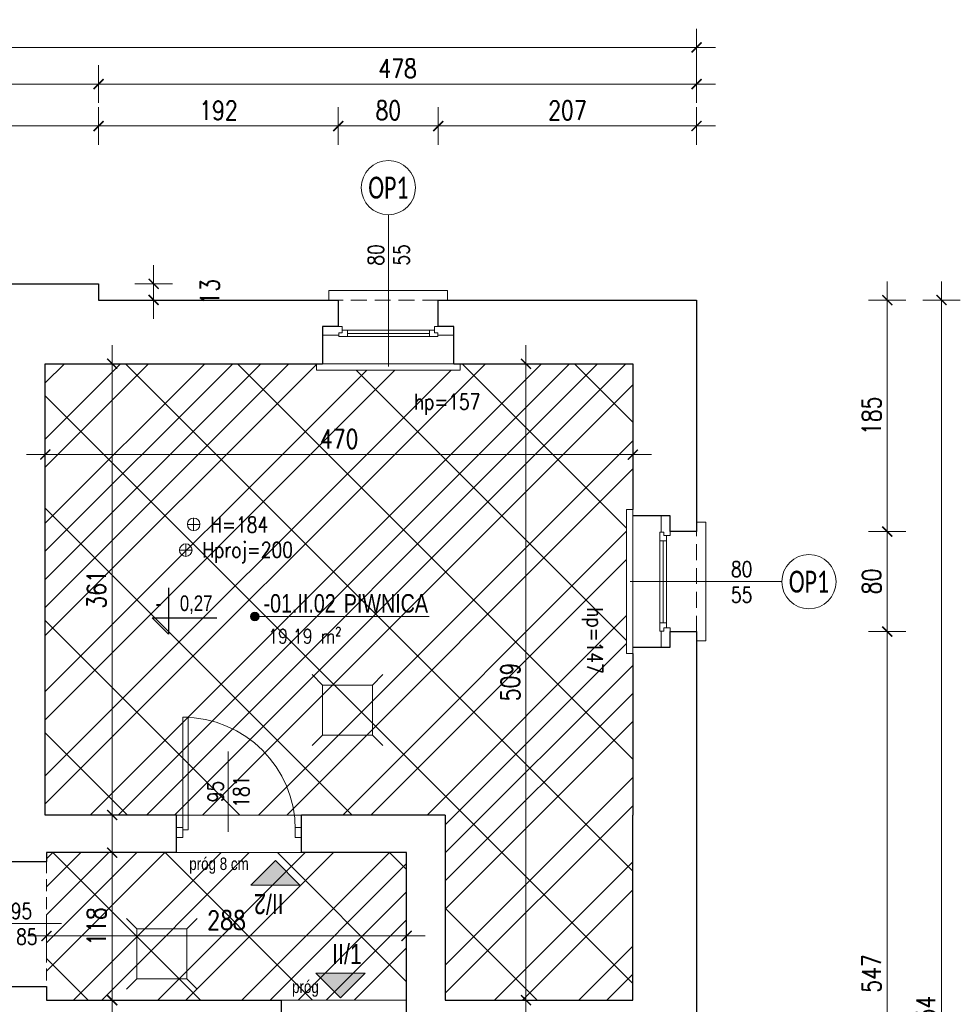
# Model space of a CAD drawing. Header units: millimetres. Extents: x 284606 to 569416, y -192995 to -95103.
# Tile 131 of 178: x 298949 to 299701, y -101621 to -100833. Entities that reach past the tile are written whole.
import ezdxf
from ezdxf.enums import TextEntityAlignment as Align

# ---------------------------------------------------------------- set-up
doc = ezdxf.new("R2010")
doc.units = ezdxf.units.MM
doc.linetypes.add('HIDDEN', pattern=[9.525, 6.35, -3.175])
doc.layers.get('0').update_dxf_attribs({"lineweight": 0})
for name, color, linetype, lineweight in [('!STR_Konstrukcja 0.20', 200, 'Continuous', 20), ('!STR_Konstrukcja 0.30', 64, 'Continuous', 30), ('!STR_Ocieplenie 0.05', 1, 'Continuous', 5), ('!STR_Opisy 0.09', 8, 'Continuous', 9), ('!STR_Przerywana 0.09', 8, 'HIDDEN', 9), ('!STR_Stolarka drzwiowa', 30, 'Continuous', 15), ('!STR_Stolarka okienna', 72, 'Continuous', 15), ('!STR_Wymiarowanie', 254, 'Continuous', 9), ('EKO Opisy 0.09', 8, 'Continuous', 9)]:
    doc.layers.add(name, color=color, linetype=linetype, lineweight=lineweight)
doc.layers.add('!STR_Obrysy pomieszczeń', color=215, linetype='Continuous', lineweight=9, plot=False)
doc.layers.add('AB1 - OPISY', color=7, linetype='Continuous')
doc.styles.add('1_50', font='txt', dxfattribs={"width": 0.8})
doc.styles.add('AB_Arial', font='NirmalaS.ttf')
doc.styles.add('EKO 1-10', font='romans.shx', dxfattribs={"width": 0.8, "height": 15})
doc.styles.add('EKO 1-5', font='romans.shx', dxfattribs={"width": 0.8, "height": 10})
doc.styles.add('EKO CM 1-50', font='calibri.ttf', dxfattribs={"width": 0.8, "height": 12.5})
doc.dimstyles.new('EKO wymiar 1-10', dxfattribs={"dimtxt": 15, "dimasz": 8, "dimexe": 15, "dimexo": 15, "dimgap": 5, "dimtad": 1, "dimdec": 0, "dimtxsty": 'EKO 1-10', "dimblk": 'ARCHTICK', "dimcen": 10, "dimdle": 15, "dimclrd": 256, "dimclre": 256, "dimclrt": 256, "dimazin": 2, "dimtfac": 1, "dimtdec": 0, "dimtmove": 2, "dimatfit": 3, "dimldrblk": 'ARCHTICK', "dimfxl": 15, "dimfxlon": 1, "dimlwd": -1, "dimlwe": -1, "dimarcsym": 0})

# ---------------------------------------------------------------- blocks, each defined once
blk = doc.blocks.new('*U117')
at = {"layer": '!STR_Opisy 0.09', "linetype": 'Continuous'}
blk.add_line((0, -153.49), (0, -32.16), dxfattribs=at)
at = {"layer": '!STR_Opisy 0.09', "linetype": 'Continuous', "style": 'EKO 1-5', "width": 0.8}
blk.add_attdef('HP=', (-20.48, 2.26), '', height=12.5, rotation=180, dxfattribs=at)
at = {"layer": '!STR_Opisy 0.09', "ltscale": 0.7, "style": 'EKO 1-5', "width": 0.8}
blk.add_attdef('WYS', text='', height=12.5, rotation=270, dxfattribs=at).set_placement((-10.53, -121.38), align=Align.MIDDLE_CENTER)
at = {"layer": '!STR_Opisy 0.09', "linetype": 'Continuous', "style": 'EKO 1-5', "width": 0.8}
blk.add_attdef('SZER', text='', height=12.5, rotation=270, dxfattribs=at).set_placement((0, -121.38), align=Align.BOTTOM_CENTER)
blk = doc.blocks.new('*U120')
at = {"layer": '!STR_Opisy 0.09', "linetype": 'Continuous'}
blk.add_line((0, 32.11), (0, -89.22), dxfattribs=at)
at = {"layer": '!STR_Opisy 0.09', "linetype": 'Continuous', "style": 'EKO 1-5', "width": 0.8}
blk.add_attdef('SZER', text='', height=12.5, rotation=270, dxfattribs=at).set_placement((0, 0), align=Align.BOTTOM_CENTER)
at = {"layer": '!STR_Opisy 0.09', "ltscale": 0.7, "style": 'EKO 1-5', "width": 0.8}
blk.add_attdef('WYS', text='', height=12.5, rotation=270, dxfattribs=at).set_placement((-10.53, 0), align=Align.MIDDLE_CENTER)
at = {"layer": '!STR_Opisy 0.09', "linetype": 'Continuous', "style": 'EKO 1-5', "width": 0.8}
blk.add_attdef('HP=', (50.53, -134.58), '', height=12.5, rotation=180, dxfattribs=at)
blk = doc.blocks.new('NR MIESZ')
h = blk.add_hatch(color=256)
h.dxf.hatch_style = 1
h.paths.add_polyline_path([(-24.54, -24.54), (0, 0), (24.54, -24.54)])
blk.add_lwpolyline([(-24.54, -24.54), (0, 0), (24.54, -24.54), (-24.54, -24.54)])
at = {"ltscale": 1.5, "style": 'AB_Arial', "width": 0.8}
for p in [(-33.22, -50.58), (-33.22, -83)]:
    blk.add_attdef('NR_POM.', p, '', height=20, rotation=0, dxfattribs=at)
blk = doc.blocks.new('_ArchTick')
at = {"color": 0, "linetype": 'ByBlock', "const_width": 0.15}
blk.add_lwpolyline([(-0.5, -0.5), (0.5, 0.5)], dxfattribs=at)
blk = doc.blocks.new('*D765')
at = {"layer": '!STR_Wymiarowanie', "ltscale": 1.5, "transparency": 16777216}
for p, q in [((298969.23, -101166.02), (298969.23, -101196.02)), ((299439.23, -101166.02), (299439.23, -101196.02)), ((298954.23, -101181.02), (299454.23, -101181.02))]:
    blk.add_line(p, q, dxfattribs=at)
at = {"layer": 'Defpoints', "color": 0, "ltscale": 1.5, "transparency": 16777216}
for p in [(298969.23, -101108.36), (299439.23, -101108.36), (299439.23, -101181.02)]:
    blk.add_point(p, dxfattribs=at)
at = {"layer": '!STR_Wymiarowanie', "ltscale": 1.5, "transparency": 16777216, "xscale": 8, "yscale": 8, "zscale": 8, "rotation": 180}
blk.add_blockref('_ArchTick', (298969.23, -101181.02), dxfattribs=at)
at = {"layer": '!STR_Wymiarowanie', "ltscale": 1.5, "transparency": 16777216, "xscale": 8, "yscale": 8, "zscale": 8}
blk.add_blockref('_ArchTick', (299439.23, -101181.02), dxfattribs=at)
at = {"layer": '!STR_Wymiarowanie', "ltscale": 1.5, "transparency": 16777216, "insert": (299204.23, -101168.52), "char_height": 15, "attachment_point": 5, "style": 'EKO 1-10'}
blk.add_mtext('470', dxfattribs=at)
blk = doc.blocks.new('*D766')
at = {"layer": '!STR_Wymiarowanie', "ltscale": 1.5, "transparency": 16777216}
for p, q in [((299353.71, -101632.36), (299353.71, -101093.36)), ((299368.71, -101108.36), (299338.71, -101108.36)), ((299368.71, -101617.36), (299338.71, -101617.36))]:
    blk.add_line(p, q, dxfattribs=at)
at = {"layer": 'Defpoints', "color": 0, "ltscale": 1.5, "transparency": 16777216}
for p in [(299353.71, -101108.36), (299439.14, -101108.36), (299439.14, -101617.36)]:
    blk.add_point(p, dxfattribs=at)
at = {"layer": '!STR_Wymiarowanie', "ltscale": 1.5, "transparency": 16777216, "xscale": 8, "yscale": 8, "zscale": 8}
for p, rotation in [((299353.71, -101108.36), 90), ((299353.71, -101617.36), 270)]:
    blk.add_blockref('_ArchTick', p, dxfattribs=dict(at, rotation=rotation))
at = {"layer": '!STR_Wymiarowanie', "ltscale": 1.5, "transparency": 16777216, "insert": (299341.21, -101362.86), "char_height": 15, "attachment_point": 5, "rotation": 90, "style": 'EKO 1-10'}
blk.add_mtext('509', dxfattribs=at)
blk = doc.blocks.new('*D767')
at = {"layer": '!STR_Wymiarowanie', "ltscale": 1.5, "transparency": 16777216}
for p, q in [((299022.72, -101484.36), (299022.72, -101093.36)), ((299007.72, -101108.36), (299037.72, -101108.36)), ((299007.72, -101469.36), (299037.72, -101469.36))]:
    blk.add_line(p, q, dxfattribs=at)
at = {"layer": 'Defpoints', "color": 0, "ltscale": 1.5, "transparency": 16777216}
for p in [(298969.23, -101108.36), (299022.72, -101108.36), (298969.23, -101469.36)]:
    blk.add_point(p, dxfattribs=at)
at = {"layer": '!STR_Wymiarowanie', "ltscale": 1.5, "transparency": 16777216, "xscale": 8, "yscale": 8, "zscale": 8}
for p, rotation in [((299022.72, -101108.36), 90), ((299022.72, -101469.36), 270)]:
    blk.add_blockref('_ArchTick', p, dxfattribs=dict(at, rotation=rotation))
at = {"layer": '!STR_Wymiarowanie', "ltscale": 1.5, "transparency": 16777216, "insert": (299010.22, -101288.86), "char_height": 15, "attachment_point": 5, "rotation": 90, "style": 'EKO 1-10'}
blk.add_mtext('361', dxfattribs=at)
blk = doc.blocks.new('*D768')
at = {"layer": '!STR_Wymiarowanie', "ltscale": 1.5, "transparency": 16777216}
for p, q in [((299022.72, -101484.36), (299022.72, -101632.36)), ((299007.72, -101499.36), (299037.72, -101499.36)), ((299007.72, -101617.36), (299037.72, -101617.36))]:
    blk.add_line(p, q, dxfattribs=at)
at = {"layer": 'Defpoints', "color": 0, "ltscale": 1.5, "transparency": 16777216}
for p in [(298970.23, -101499.36), (298970.23, -101617.36), (299022.72, -101617.36)]:
    blk.add_point(p, dxfattribs=at)
at = {"layer": '!STR_Wymiarowanie', "ltscale": 1.5, "transparency": 16777216, "xscale": 8, "yscale": 8, "zscale": 8}
for p, rotation in [((299022.72, -101499.36), 90), ((299022.72, -101617.36), 270)]:
    blk.add_blockref('_ArchTick', p, dxfattribs=dict(at, rotation=rotation))
at = {"layer": '!STR_Wymiarowanie', "ltscale": 1.5, "transparency": 16777216, "insert": (299010.22, -101558.36), "char_height": 15, "attachment_point": 5, "rotation": 90, "style": 'EKO 1-10'}
blk.add_mtext('118', dxfattribs=at)
blk = doc.blocks.new('*D770')
at = {"layer": '!STR_Wymiarowanie', "ltscale": 1.5, "transparency": 16777216}
for p, q in [((298970.23, -101580.98), (298970.23, -101550.98)), ((299258.23, -101580.98), (299258.23, -101550.98)), ((298955.23, -101565.98), (299273.23, -101565.98))]:
    blk.add_line(p, q, dxfattribs=at)
at = {"layer": 'Defpoints', "color": 0, "ltscale": 1.5, "transparency": 16777216}
for p in [(299258.23, -101565.98), (298970.23, -101617.36), (299258.23, -101617.36)]:
    blk.add_point(p, dxfattribs=at)
at = {"layer": '!STR_Wymiarowanie', "ltscale": 1.5, "transparency": 16777216, "xscale": 8, "yscale": 8, "zscale": 8, "rotation": 180}
blk.add_blockref('_ArchTick', (298970.23, -101565.98), dxfattribs=at)
at = {"layer": '!STR_Wymiarowanie', "ltscale": 1.5, "transparency": 16777216, "xscale": 8, "yscale": 8, "zscale": 8}
blk.add_blockref('_ArchTick', (299258.23, -101565.98), dxfattribs=at)
at = {"layer": '!STR_Wymiarowanie', "ltscale": 1.5, "transparency": 16777216, "insert": (299114.23, -101553.48), "char_height": 15, "attachment_point": 5, "style": 'EKO 1-10'}
blk.add_mtext('288', dxfattribs=at)
blk = doc.blocks.new('*U225')
at = {"layer": '!STR_Konstrukcja 0.20', "linetype": 'Continuous', "lineweight": 15}
for points in [[(8.12, 50.87), (0.62, 50.87), (0.62, 58.37), (95.62, 58.37), (95.62, 50.87), (88.12, 50.87)], [(-4.38, -0.13), (-9.38, -0.13), (-9.38, -5.13), (105.62, -5.13), (105.62, -0.13), (100.62, -0.13)]]:
    blk.add_lwpolyline(points, dxfattribs=at)
at = {"layer": '!STR_Konstrukcja 0.30', "ltscale": 2}
for points in [[(-4.38, -0.13), (-4.38, 29.68), (8.12, 29.68), (8.12, 50.87)], [(88.12, 50.87), (88.12, 29.68), (100.62, 29.68), (100.62, -0.13)]]:
    blk.add_lwpolyline(points, dxfattribs=at)
at = {"layer": '!STR_Przerywana 0.09', "ltscale": 2}
for points in [[(8.12, 50.87), (88.12, 50.87)], [(-4.38, -0.13), (100.62, -0.13)]]:
    blk.add_lwpolyline(points, dxfattribs=at)
at = {"layer": '!STR_Stolarka okienna', "ltscale": 0.3}
for points in [[(-4.38, 22.64), (-4.38, 29.68), (11.02, 29.68), (11.02, 24.55), (8.52, 24.55), (8.52, 22.64), (-4.38, 22.64)], [(87.55, 21.56), (87.55, 24.55), (85.05, 24.55), (85.05, 26.7), (11.02, 26.7), (11.02, 24.55), (8.52, 24.55), (8.52, 21.56), (87.55, 21.56)], [(15.12, 26.7), (15.12, 21.56)], [(80.62, 24.13), (15.12, 24.13)], [(80.62, 21.56), (80.62, 26.7)], [(100.62, 22.64), (100.62, 29.68), (85.05, 29.68), (85.05, 24.55), (87.55, 24.55), (87.55, 22.64), (100.62, 22.64)]]:
    blk.add_lwpolyline(points, dxfattribs=at)
blk = doc.blocks.new('wysokosc2')
at = {"ltscale": 2}
for points in [[(-5.06, 0.04), (5.03, 0.04)], [(0, 5.1), (0, -5.1)]]:
    blk.add_lwpolyline(points, dxfattribs=at)
blk.add_circle((0, 0), 5.03, dxfattribs=at)
at = {"ltscale": 2, "style": 'EKO 1-5', "width": 0.8}
blk.add_attdef('WYS', (13.29, -6.01), '', height=12.5, dxfattribs=at)
blk = doc.blocks.new('*U571')
at = {"layer": '!STR_Opisy 0.09', "linetype": 'Continuous'}
blk.add_line((36.29, 62.6), (36.29, -1.63), dxfattribs=at)
at = {"layer": '!STR_Stolarka drzwiowa'}
for points in [[(0, 0), (0, 90), (4.38, 90), (4.38, 0)], [(-5, -6.2), (0, -6.2), (0, 1.8), (-5, 1.8)], [(90, -6.2), (95, -6.2), (95, 1.8), (90, 1.8)]]:
    blk.add_lwpolyline(points, close=True, dxfattribs=at)
blk.add_arc((0, 0), 90, 0, 90, dxfattribs=at)
at = {"layer": '!STR_Opisy 0.09', "linetype": 'Continuous', "style": 'EKO 1-10', "width": 0.8}
blk.add_attdef('SZER', text='', height=12.5, rotation=90, dxfattribs=at).set_placement((36.29, 30.49), align=Align.BOTTOM_CENTER)
at = {"layer": '!STR_Opisy 0.09', "ltscale": 0.7, "style": 'EKO 1-10', "width": 0.8}
blk.add_attdef('WYS', text='', height=12.5, rotation=90, dxfattribs=at).set_placement((46.82, 30.49), align=Align.MIDDLE_CENTER)
blk = doc.blocks.new('*D786')
at = {"layer": '!STR_Wymiarowanie', "ltscale": 1.5, "transparency": 16777216}
for p, q in [((299055.87, -101072.36), (299055.87, -101029.36)), ((299040.87, -101044.36), (299070.87, -101044.36)), ((299040.87, -101057.36), (299070.87, -101057.36))]:
    blk.add_line(p, q, dxfattribs=at)
at = {"layer": 'Defpoints', "color": 0, "ltscale": 1.5, "transparency": 16777216}
for p in [(299011.89, -101044.36), (299055.87, -101044.36), (299011.89, -101057.36)]:
    blk.add_point(p, dxfattribs=at)
at = {"layer": '!STR_Wymiarowanie', "ltscale": 1.5, "transparency": 16777216, "xscale": 8, "yscale": 8, "zscale": 8}
for p, rotation in [((299055.87, -101044.36), 90), ((299055.87, -101057.36), 270)]:
    blk.add_blockref('_ArchTick', p, dxfattribs=dict(at, rotation=rotation))
at = {"layer": '!STR_Wymiarowanie', "ltscale": 1.5, "transparency": 16777216, "insert": (299100.87, -101050.86), "char_height": 15, "attachment_point": 5, "rotation": 90, "style": 'EKO 1-10'}
blk.add_mtext('13', dxfattribs=at)
blk = doc.blocks.new('*D796')
at = {"layer": '!STR_Wymiarowanie', "ltscale": 1.5, "transparency": 16777216}
for p, q in [((298568.61, -100933.18), (298568.61, -100903.18)), ((299011.89, -100933.18), (299011.89, -100903.18)), ((298553.61, -100918.18), (299026.89, -100918.18))]:
    blk.add_line(p, q, dxfattribs=at)
at = {"layer": 'Defpoints', "color": 0, "ltscale": 1.5, "transparency": 16777216}
for p in [(299011.89, -100918.18), (298568.61, -101044.36), (299011.89, -101044.36)]:
    blk.add_point(p, dxfattribs=at)
at = {"layer": '!STR_Wymiarowanie', "ltscale": 1.5, "transparency": 16777216, "xscale": 8, "yscale": 8, "zscale": 8, "rotation": 180}
blk.add_blockref('_ArchTick', (298568.61, -100918.18), dxfattribs=at)
at = {"layer": '!STR_Wymiarowanie', "ltscale": 1.5, "transparency": 16777216, "xscale": 8, "yscale": 8, "zscale": 8}
blk.add_blockref('_ArchTick', (299011.89, -100918.18), dxfattribs=at)
at = {"layer": '!STR_Wymiarowanie', "ltscale": 1.5, "transparency": 16777216, "insert": (298790.25, -100905.68), "char_height": 15, "attachment_point": 5, "style": 'EKO 1-10'}
blk.add_mtext('443', dxfattribs=at)
blk = doc.blocks.new('*D797')
at = {"layer": '!STR_Wymiarowanie', "ltscale": 1.5, "transparency": 16777216}
for p, q in [((299011.89, -100933.18), (299011.89, -100903.18)), ((299203.6, -100933.18), (299203.6, -100903.18)), ((298996.89, -100918.18), (299218.6, -100918.18))]:
    blk.add_line(p, q, dxfattribs=at)
at = {"layer": 'Defpoints', "color": 0, "ltscale": 1.5, "transparency": 16777216}
for p in [(299203.6, -100918.18), (299011.89, -101044.36), (299203.6, -101057.36)]:
    blk.add_point(p, dxfattribs=at)
at = {"layer": '!STR_Wymiarowanie', "ltscale": 1.5, "transparency": 16777216, "xscale": 8, "yscale": 8, "zscale": 8, "rotation": 180}
blk.add_blockref('_ArchTick', (299011.89, -100918.18), dxfattribs=at)
at = {"layer": '!STR_Wymiarowanie', "ltscale": 1.5, "transparency": 16777216, "xscale": 8, "yscale": 8, "zscale": 8}
blk.add_blockref('_ArchTick', (299203.6, -100918.18), dxfattribs=at)
at = {"layer": '!STR_Wymiarowanie', "ltscale": 1.5, "transparency": 16777216, "insert": (299107.74, -100905.68), "char_height": 15, "attachment_point": 5, "style": 'EKO 1-10'}
blk.add_mtext('192', dxfattribs=at)
blk = doc.blocks.new('*D798')
at = {"layer": '!STR_Wymiarowanie', "ltscale": 1.5, "transparency": 16777216}
for p, q in [((299203.6, -100933.18), (299203.6, -100903.18)), ((299283.6, -100933.18), (299283.6, -100903.18)), ((299188.6, -100918.18), (299298.6, -100918.18))]:
    blk.add_line(p, q, dxfattribs=at)
at = {"layer": 'Defpoints', "color": 0, "ltscale": 1.5, "transparency": 16777216}
for p in [(299283.6, -100918.18), (299203.6, -101057.36), (299283.6, -101057.41)]:
    blk.add_point(p, dxfattribs=at)
at = {"layer": '!STR_Wymiarowanie', "ltscale": 1.5, "transparency": 16777216, "xscale": 8, "yscale": 8, "zscale": 8, "rotation": 180}
blk.add_blockref('_ArchTick', (299203.6, -100918.18), dxfattribs=at)
at = {"layer": '!STR_Wymiarowanie', "ltscale": 1.5, "transparency": 16777216, "xscale": 8, "yscale": 8, "zscale": 8}
blk.add_blockref('_ArchTick', (299283.6, -100918.18), dxfattribs=at)
at = {"layer": '!STR_Wymiarowanie', "ltscale": 1.5, "transparency": 16777216, "insert": (299243.6, -100905.68), "char_height": 15, "attachment_point": 5, "style": 'EKO 1-10'}
blk.add_mtext('80', dxfattribs=at)
blk = doc.blocks.new('*D799')
at = {"layer": '!STR_Wymiarowanie', "ltscale": 1.5, "transparency": 16777216}
for p, q in [((299283.6, -100933.18), (299283.6, -100903.18)), ((299490.23, -100933.18), (299490.23, -100903.18)), ((299268.6, -100918.18), (299505.23, -100918.18))]:
    blk.add_line(p, q, dxfattribs=at)
at = {"layer": 'Defpoints', "color": 0, "ltscale": 1.5, "transparency": 16777216}
for p in [(299490.23, -100918.18), (299283.6, -101057.41), (299490.23, -101057.44)]:
    blk.add_point(p, dxfattribs=at)
at = {"layer": '!STR_Wymiarowanie', "ltscale": 1.5, "transparency": 16777216, "xscale": 8, "yscale": 8, "zscale": 8, "rotation": 180}
blk.add_blockref('_ArchTick', (299283.6, -100918.18), dxfattribs=at)
at = {"layer": '!STR_Wymiarowanie', "ltscale": 1.5, "transparency": 16777216, "xscale": 8, "yscale": 8, "zscale": 8}
blk.add_blockref('_ArchTick', (299490.23, -100918.18), dxfattribs=at)
at = {"layer": '!STR_Wymiarowanie', "ltscale": 1.5, "transparency": 16777216, "insert": (299386.91, -100905.68), "char_height": 15, "attachment_point": 5, "style": 'EKO 1-10'}
blk.add_mtext('207', dxfattribs=at)
blk = doc.blocks.new('*D800')
at = {"layer": '!STR_Wymiarowanie', "ltscale": 1.5, "transparency": 16777216}
for p, q in [((299011.89, -100899.65), (299011.89, -100869.65)), ((299490.23, -100899.65), (299490.23, -100869.65)), ((299505.23, -100884.65), (298996.89, -100884.65))]:
    blk.add_line(p, q, dxfattribs=at)
at = {"layer": 'Defpoints', "color": 0, "ltscale": 1.5, "transparency": 16777216}
for p in [(299011.89, -100884.65), (299011.89, -101044.36), (299490.23, -101057.44)]:
    blk.add_point(p, dxfattribs=at)
at = {"layer": '!STR_Wymiarowanie', "ltscale": 1.5, "transparency": 16777216, "xscale": 8, "yscale": 8, "zscale": 8, "rotation": 180}
blk.add_blockref('_ArchTick', (299011.89, -100884.65), dxfattribs=at)
at = {"layer": '!STR_Wymiarowanie', "ltscale": 1.5, "transparency": 16777216, "xscale": 8, "yscale": 8, "zscale": 8}
blk.add_blockref('_ArchTick', (299490.23, -100884.65), dxfattribs=at)
at = {"layer": '!STR_Wymiarowanie', "ltscale": 1.5, "transparency": 16777216, "insert": (299251.06, -100872.15), "char_height": 15, "attachment_point": 5, "style": 'EKO 1-10'}
blk.add_mtext('478', dxfattribs=at)
blk = doc.blocks.new('*D801')
at = {"layer": '!STR_Wymiarowanie', "ltscale": 1.5, "transparency": 16777216}
for p, q in [((298097.45, -100899.65), (298097.45, -100869.65)), ((299011.89, -100899.65), (299011.89, -100869.65)), ((299026.89, -100884.65), (298082.45, -100884.65))]:
    blk.add_line(p, q, dxfattribs=at)
at = {"layer": 'Defpoints', "color": 0, "ltscale": 1.5, "transparency": 16777216}
for p in [(298097.45, -100884.65), (298097.45, -101044.36), (299011.89, -101044.36)]:
    blk.add_point(p, dxfattribs=at)
at = {"layer": '!STR_Wymiarowanie', "ltscale": 1.5, "transparency": 16777216, "xscale": 8, "yscale": 8, "zscale": 8, "rotation": 180}
blk.add_blockref('_ArchTick', (298097.45, -100884.65), dxfattribs=at)
at = {"layer": '!STR_Wymiarowanie', "ltscale": 1.5, "transparency": 16777216, "xscale": 8, "yscale": 8, "zscale": 8}
blk.add_blockref('_ArchTick', (299011.89, -100884.65), dxfattribs=at)
at = {"layer": '!STR_Wymiarowanie', "ltscale": 1.5, "transparency": 16777216, "insert": (298554.67, -100872.15), "char_height": 15, "attachment_point": 5, "style": 'EKO 1-10'}
blk.add_mtext('914', dxfattribs=at)
blk = doc.blocks.new('*D802')
at = {"layer": '!STR_Wymiarowanie', "ltscale": 1.5, "transparency": 16777216}
for p, q in [((297572.89, -100870.36), (297572.89, -100840.36)), ((299490.23, -100870.36), (299490.23, -100840.36)), ((299505.23, -100855.36), (297557.89, -100855.36))]:
    blk.add_line(p, q, dxfattribs=at)
at = {"layer": 'Defpoints', "color": 0, "ltscale": 1.5, "transparency": 16777216}
for p in [(297572.89, -100855.36), (299490.23, -101057.44), (297572.89, -101141.36)]:
    blk.add_point(p, dxfattribs=at)
at = {"layer": '!STR_Wymiarowanie', "ltscale": 1.5, "transparency": 16777216, "xscale": 8, "yscale": 8, "zscale": 8, "rotation": 180}
blk.add_blockref('_ArchTick', (297572.89, -100855.36), dxfattribs=at)
at = {"layer": '!STR_Wymiarowanie', "ltscale": 1.5, "transparency": 16777216, "xscale": 8, "yscale": 8, "zscale": 8}
blk.add_blockref('_ArchTick', (299490.23, -100855.36), dxfattribs=at)
at = {"layer": '!STR_Wymiarowanie', "ltscale": 1.5, "transparency": 16777216, "insert": (298531.56, -100842.86), "char_height": 15, "attachment_point": 5, "style": 'EKO 1-10'}
blk.add_mtext('1917', dxfattribs=at)
blk = doc.blocks.new('*D831')
at = {"layer": '!STR_Wymiarowanie', "ltscale": 1.5, "transparency": 16777216}
for p, q in [((299642.74, -101042.44), (299642.74, -101257.55)), ((299627.74, -101057.44), (299657.74, -101057.44)), ((299627.74, -101242.55), (299657.74, -101242.55))]:
    blk.add_line(p, q, dxfattribs=at)
at = {"layer": 'Defpoints', "color": 0, "ltscale": 1.5, "transparency": 16777216}
for p in [(299490.23, -101057.44), (299490.23, -101242.55), (299642.74, -101242.55)]:
    blk.add_point(p, dxfattribs=at)
at = {"layer": '!STR_Wymiarowanie', "ltscale": 1.5, "transparency": 16777216, "xscale": 8, "yscale": 8, "zscale": 8}
for p, rotation in [((299642.74, -101057.44), 90), ((299642.74, -101242.55), 270)]:
    blk.add_blockref('_ArchTick', p, dxfattribs=dict(at, rotation=rotation))
at = {"layer": '!STR_Wymiarowanie', "ltscale": 1.5, "transparency": 16777216, "insert": (299630.24, -101150), "char_height": 15, "attachment_point": 5, "rotation": 90, "style": 'EKO 1-10'}
blk.add_mtext('185', dxfattribs=at)
blk = doc.blocks.new('*D832')
at = {"layer": '!STR_Wymiarowanie', "ltscale": 1.5, "transparency": 16777216}
for p, q in [((299642.74, -101227.55), (299642.74, -101337.55)), ((299627.74, -101242.55), (299657.74, -101242.55)), ((299627.74, -101322.55), (299657.74, -101322.55))]:
    blk.add_line(p, q, dxfattribs=at)
at = {"layer": 'Defpoints', "color": 0, "ltscale": 1.5, "transparency": 16777216}
for p in [(299490.23, -101242.55), (299479.64, -101322.55), (299642.74, -101322.55)]:
    blk.add_point(p, dxfattribs=at)
at = {"layer": '!STR_Wymiarowanie', "ltscale": 1.5, "transparency": 16777216, "xscale": 8, "yscale": 8, "zscale": 8}
for p, rotation in [((299642.74, -101242.55), 90), ((299642.74, -101322.55), 270)]:
    blk.add_blockref('_ArchTick', p, dxfattribs=dict(at, rotation=rotation))
at = {"layer": '!STR_Wymiarowanie', "ltscale": 1.5, "transparency": 16777216, "insert": (299630.24, -101282.55), "char_height": 15, "attachment_point": 5, "rotation": 90, "style": 'EKO 1-10'}
blk.add_mtext('80', dxfattribs=at)
blk = doc.blocks.new('*D833')
at = {"layer": '!STR_Wymiarowanie', "ltscale": 1.5, "transparency": 16777216}
for p, q in [((299642.74, -101307.55), (299642.74, -101884.36)), ((299627.74, -101322.55), (299657.74, -101322.55)), ((299627.74, -101869.36), (299657.74, -101869.36))]:
    blk.add_line(p, q, dxfattribs=at)
at = {"layer": 'Defpoints', "color": 0, "ltscale": 1.5, "transparency": 16777216}
for p in [(299479.64, -101322.55), (299479.64, -101869.36), (299642.74, -101869.36)]:
    blk.add_point(p, dxfattribs=at)
at = {"layer": '!STR_Wymiarowanie', "ltscale": 1.5, "transparency": 16777216, "xscale": 8, "yscale": 8, "zscale": 8}
for p, rotation in [((299642.74, -101322.55), 90), ((299642.74, -101869.36), 270)]:
    blk.add_blockref('_ArchTick', p, dxfattribs=dict(at, rotation=rotation))
at = {"layer": '!STR_Wymiarowanie', "ltscale": 1.5, "transparency": 16777216, "insert": (299630.24, -101595.96), "char_height": 15, "attachment_point": 5, "rotation": 90, "style": 'EKO 1-10'}
blk.add_mtext('547', dxfattribs=at)
blk = doc.blocks.new('*D836')
at = {"layer": '!STR_Wymiarowanie', "ltscale": 1.5, "transparency": 16777216}
for p, q in [((299686.2, -101042.44), (299686.2, -102226.36)), ((299671.2, -101057.44), (299701.2, -101057.44)), ((299671.2, -102211.36), (299701.2, -102211.36))]:
    blk.add_line(p, q, dxfattribs=at)
at = {"layer": 'Defpoints', "color": 0, "ltscale": 1.5, "transparency": 16777216}
for p in [(299490.44, -101057.44), (299490.23, -102211.36), (299686.2, -102211.36)]:
    blk.add_point(p, dxfattribs=at)
at = {"layer": '!STR_Wymiarowanie', "ltscale": 1.5, "transparency": 16777216, "xscale": 8, "yscale": 8, "zscale": 8}
for p, rotation in [((299686.2, -101057.44), 90), ((299686.2, -102211.36), 270)]:
    blk.add_blockref('_ArchTick', p, dxfattribs=dict(at, rotation=rotation))
at = {"layer": '!STR_Wymiarowanie', "ltscale": 1.5, "transparency": 16777216, "insert": (299673.7, -101634.4), "char_height": 15, "attachment_point": 5, "rotation": 90, "style": 'EKO 1-10'}
blk.add_mtext('1154', dxfattribs=at)
blk = doc.blocks.new('rzapia')
at = {"layer": '!STR_Wymiarowanie', "color": 62, "ltscale": 1.5, "true_color": 0xa3d425}
for points in [[(-0.01, 40.12), (-8.29, 48.41)], [(39.99, 40.12), (48.28, 48.41)], [(-0.01, 40.12), (0, 0), (40, 0), (39.99, 40.12), (-0.01, 40.12)], [(0, 0), (-8.29, -8.29)], [(40, 0), (48.29, -8.29)]]:
    blk.add_lwpolyline(points, dxfattribs=at)
blk = doc.blocks.new('*U506')
at = {"ltscale": 0.3}
blk.add_hatch(color=256, dxfattribs=at).paths.add_polyline_path([(-0.91, 50, 1), (6.82, 50, 1)])
at = {"ltscale": 1.5}
blk.add_line((17.59, 50), (154.57, 50), dxfattribs=at)
at = {"ltscale": 0.3}
blk.add_lwpolyline([(17.59, 50), (2.95, 50)], dxfattribs=at)
blk.add_circle((2.95, 50), 3.86, dxfattribs=at)
at = {"ltscale": 1.5, "width": 0.8}
for tag, p, height, style in [('NR_POM.', (10.51, 53.45), 16, 'AB_Arial'), ('NAZWA_POMIESZCZENIA', (66.91, 53.45), 16, 'AB_Arial'), ('POSADZKA', (9.08, 4), 12.5, 'EKO 1-5')]:
    blk.add_attdef(tag, p, '', height=height, rotation=0, dxfattribs=dict(at, style=style))
at = {"ltscale": 1.5, "style": 'EKO 1-5', "width": 0.8}
blk.add_attdef('POWIERZCHNIA', text='', height=12.5, rotation=0, dxfattribs=at).set_placement((78.06, 22.91), align=Align.BOTTOM_RIGHT)
blk = doc.blocks.new('KÓLKO')
at = {"layer": '!STR_Opisy 0.09'}
blk.add_circle((0, -15.51), 15.51, dxfattribs=at)
at = {"layer": '!STR_Opisy 0.09', "style": 'EKO 1-10', "width": 0.8}
blk.add_attdef('NR', text='', height=15, dxfattribs=at).set_placement((0, -15.51), align=Align.MIDDLE_CENTER)

msp = doc.modelspace()

# ---------------------------------------------------------------- hatches: boundary and pattern name
at = {"layer": '!STR_Ocieplenie 0.05', "lineweight": 5, "ltscale": 0.3, "true_color": 0xa3d425}
h = msp.add_hatch(dxfattribs=at)
h.set_pattern_fill('ANSI37', color=62, scale=20)
h.paths.add_polyline_path([(298029.89, -101663.36), (297636.89, -101663.36), (297636.89, -102160.36), (297747.56, -102160.36), (297747.56, -102155.36), (297862.56, -102155.36), (297862.56, -102160.36), (298029.89, -102160.36)])
h.paths.add_polyline_path([(298453.89, -101662.36), (298065.89, -101662.36), (298065.89, -102166.36), (298124.04, -102166.36), (298124.04, -102161.36), (298239.04, -102161.36), (298239.04, -102166.36), (298281.62, -102166.36), (298281.62, -102161.36), (298396.62, -102161.36), (298396.62, -102166.36), (298453.89, -102166.36)])
h.paths.add_polyline_path([(298943.89, -101658.36), (298493.89, -101658.36), (298493.89, -102179.36), (298634.16, -102179.36), (298634.16, -102174.36), (298749.16, -102174.36), (298749.16, -102179.36), (298792.75, -102179.36), (298792.75, -102174.36), (298907.75, -102174.36), (298907.75, -102179.36), (298943.89, -102179.36)])
h.paths.add_polyline_path([(299439.09, -101658.36), (299258.23, -101658.36), (298991.23, -101658.36), (298991.23, -102160.36), (299213.91, -102160.36), (299213.91, -102155.36), (299328.91, -102155.36), (299328.91, -102160.36), (299439.09, -102160.36), (299439.09, -101966.86), (299434.23, -101966.86), (299434.23, -101851.86), (299439.09, -101851.86)])
h.paths.add_polyline_path([(299434.23, -101225.05), (299439.23, -101225.05), (299439.23, -101108.36), (299301.1, -101108.36), (299301.1, -101113.36), (299186.1, -101113.36), (299186.1, -101108.36), (298969.23, -101108.36), (298969.23, -101469.36), (299289.23, -101469.36), (299289.23, -101617.36), (299439.23, -101617.36), (299439.23, -101469.36), (299439.23, -101340.05), (299434.23, -101340.05)])
h.paths.add_polyline_path([(299258.23, -101499.36), (298970.23, -101499.36), (298970.23, -101506.36), (298970.23, -101606.36), (298970.23, -101617.36), (299258.23, -101617.36)], flags=17)
h.paths.add_polyline_path([(298643.89, -101095.36), (298586.11, -101095.36), (298586.11, -101100.36), (298471.11, -101100.36), (298471.11, -101095.36), (298420.11, -101095.36), (298420.11, -101100.36), (298305.11, -101100.36), (298305.11, -101095.36), (298172.89, -101095.36), (298172.89, -101479.36), (298327.89, -101479.36), (298327.89, -101609.36), (298643.89, -101609.36)])
h.paths.add_polyline_path([(298316.89, -101486.36), (298172.89, -101486.36), (298172.89, -101505.36), (298172.89, -101608.04), (298172.89, -101623.36), (298316.89, -101623.36)])
h.paths.add_polyline_path([(298131.89, -101505.36), (298131.89, -101486.36), (298101.89, -101486.36), (298003.89, -101486.36), (297636.89, -101486.36), (297636.89, -101507.79), (297641.89, -101507.79), (297641.89, -101623.36), (298131.89, -101623.36), (298131.89, -101605.36)])
at = {"layer": '!STR_Wymiarowanie', "ltscale": 1.5, "true_color": 0x387fc2}
h = msp.add_hatch(dxfattribs=at)
h.set_pattern_fill('ANSI32', color=145, scale=5)
h.paths.add_polyline_path([(298029.89, -101663.36), (297636.89, -101663.36), (297636.89, -102160.36), (297747.56, -102160.36), (297747.56, -102155.36), (297862.56, -102155.36), (297862.56, -102160.36), (298029.89, -102160.36)])
h.paths.add_polyline_path([(298453.89, -101662.36), (298065.89, -101662.36), (298065.89, -102166.36), (298124.04, -102166.36), (298124.04, -102161.36), (298239.04, -102161.36), (298239.04, -102166.36), (298281.62, -102166.36), (298281.62, -102161.36), (298396.62, -102161.36), (298396.62, -102166.36), (298453.89, -102166.36)])
h.paths.add_polyline_path([(298943.89, -101658.36), (298493.89, -101658.36), (298493.89, -102179.36), (298634.16, -102179.36), (298634.16, -102174.36), (298749.16, -102174.36), (298749.16, -102179.36), (298792.75, -102179.36), (298792.75, -102174.36), (298907.75, -102174.36), (298907.75, -102179.36), (298943.89, -102179.36)])
h.paths.add_polyline_path([(299439.09, -101658.36), (299258.23, -101658.36), (298991.23, -101658.36), (298991.23, -102160.36), (299213.91, -102160.36), (299213.91, -102155.36), (299328.91, -102155.36), (299328.91, -102160.36), (299439.09, -102160.36), (299439.09, -101966.86), (299434.23, -101966.86), (299434.23, -101851.86), (299439.09, -101851.86)])
h.paths.add_polyline_path([(299434.23, -101225.05), (299439.23, -101225.05), (299439.23, -101108.36), (299301.1, -101108.36), (299301.1, -101113.36), (299186.1, -101113.36), (299186.1, -101108.36), (298969.23, -101108.36), (298969.23, -101469.36), (299289.23, -101469.36), (299289.23, -101617.36), (299439.23, -101617.36), (299439.23, -101469.36), (299439.23, -101340.05), (299434.23, -101340.05)])
h.paths.add_polyline_path([(299258.23, -101499.36), (298970.23, -101499.36), (298970.23, -101506.36), (298970.23, -101606.36), (298970.23, -101617.36), (299258.23, -101617.36)], flags=17)
h.paths.add_polyline_path([(298928.23, -101506.36), (298928.23, -101448.36), (298787.23, -101448.36), (298787.23, -101422.86), (298736.9, -101422.86, -1), (298732.56, -101422.86), (298682.23, -101422.86), (298682.23, -101617.36), (298928.23, -101617.36), (298928.23, -101606.36)])
h.paths.add_polyline_path([(298643.89, -101095.36), (298586.11, -101095.36), (298586.11, -101100.36), (298471.11, -101100.36), (298471.11, -101095.36), (298420.11, -101095.36), (298420.11, -101100.36), (298305.11, -101100.36), (298305.11, -101095.36), (298172.89, -101095.36), (298172.89, -101479.36), (298327.89, -101479.36), (298327.89, -101609.36), (298643.89, -101609.36)])
h.paths.add_polyline_path([(298316.89, -101486.36), (298172.89, -101486.36), (298172.89, -101505.36), (298172.89, -101608.04), (298172.89, -101623.36), (298316.89, -101623.36)])
h.paths.add_polyline_path([(298131.89, -101505.36), (298131.89, -101486.36), (298101.89, -101486.36), (298003.89, -101486.36), (297636.89, -101486.36), (297636.89, -101507.79), (297641.89, -101507.79), (297641.89, -101623.36), (298131.89, -101623.36), (298131.89, -101605.36)])
h.paths.add_polyline_path([(298131.89, -101206.36), (297965.45, -101206.36), (297965.45, -101252.19, -0.414214), (297967.62, -101254.36, -0.414214), (297965.45, -101256.52), (297965.45, -101302.36), (297978.89, -101302.36), (297978.89, -101446.36), (298003.89, -101446.36), (298101.89, -101446.36), (298131.89, -101446.36)])

# ---------------------------------------------------------------- linework, layer by layer
at = {"layer": '!STR_Konstrukcja 0.30', "ltscale": 1.5}
for p, q in [((299074.23, -101499.36), (299074.23, -101469.36)), ((299174.23, -101499.36), (299174.23, -101469.36)), ((298928.23, -101506.36), (298970.23, -101506.36)), ((298928.23, -101606.36), (298970.23, -101606.36)), ((299158.23, -101658.36), (299158.23, -101617.36)), ((299258.23, -101658.36), (299258.23, -101617.36))]:
    msp.add_line(p, q, dxfattribs=at)
for points in [[(298568.61, -101044.36), (299011.89, -101044.36), (299011.89, -101057.36), (299203.6, -101057.39)], [(299283.6, -101057.41), (299490.23, -101057.44), (299490.23, -101242.55)], [(299074.23, -101469.36), (298969.23, -101469.36), (298969.23, -101108.36), (299191.1, -101108.36)], [(299296.1, -101108.36), (299439.23, -101108.36), (299439.23, -101225.05)], [(299490.23, -101322.55), (299490.23, -101869.36)], [(299439.23, -101340.05), (299439.23, -101469.36)], [(299289.23, -101469.36), (299174.23, -101469.36)], [(299289.23, -101469.36), (299289.23, -101617.36), (299439.23, -101617.36), (299439.23, -101469.36)], [(299074.23, -101499.36), (298970.23, -101499.36), (298970.23, -101506.36)], [(299258.23, -101617.36), (299258.23, -101617.36), (299258.23, -101499.36), (299174.23, -101499.36)], [(298970.23, -101606.36), (298970.23, -101617.36), (299158.23, -101617.36)]]:
    msp.add_lwpolyline(points, dxfattribs=at)
at = {"layer": '!STR_Obrysy pomieszczeń', "ltscale": 0.3}
for points in [[(298969.23, -101108.36), (299439.23, -101108.36), (299439.23, -101617.36), (299289.23, -101617.36), (299289.23, -101469.36), (298969.23, -101469.36)], [(298682.23, -101228.36), (298787.23, -101228.36), (298787.23, -101448.36), (298928.23, -101448.36), (298928.23, -101506.36), (298970.23, -101506.36), (298970.23, -101499.36), (299258.23, -101499.36), (299258.23, -101617.36), (298970.23, -101617.36), (298970.23, -101606.36), (298928.23, -101606.36), (298928.23, -101617.36), (298682.23, -101617.36)]]:
    msp.add_lwpolyline(points, close=True, dxfattribs=at)
at = {"layer": '!STR_Przerywana 0.09', "ltscale": 1.5}
msp.add_line((298970.23, -101506.36), (298970.23, -101606.36), dxfattribs=at)
at = {"layer": '!STR_Wymiarowanie', "ltscale": 1.5}
for p, q in [((299174.23, -101469.36), (299074.23, -101469.36)), ((299074.23, -101499.36), (299174.23, -101499.36)), ((299258.23, -101617.36), (299158.23, -101617.36))]:
    msp.add_line(p, q, dxfattribs=at)
at = {"layer": 'AB1 - OPISY', "color": 1}
for p, q in [((299067.84, -101287.57), (299067.83, -101324.69)), ((299054.71, -101311.56), (299106.55, -101311.58)), ((299054.71, -101311.56), (299067.83, -101324.69))]:
    msp.add_line(p, q, dxfattribs=at)

# ---------------------------------------------------------------- block references
at = {"layer": '!STR_Konstrukcja 0.30', "ltscale": 1.5}
for p, rotation, values in [((299243.68, -101142.69), 180, {'SZER': '80', 'WYS': '55', 'HP=': 'hp=157'}), ((299404.91, -101282.63), 89.99999999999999, {'SZER': '80', 'WYS': '55', 'HP=': 'hp=147'})]:
    msp.add_blockref('*U117', p, dxfattribs=dict(at, rotation=rotation)).add_auto_attribs(values)
at = {"layer": '!STR_Konstrukcja 0.30', "ltscale": 1.5, "xscale": -1}
msp.add_blockref('*U225', (299291.71, -101108.23), dxfattribs=at)
at = {"layer": '!STR_Konstrukcja 0.30', "ltscale": 1.5, "xscale": -1, "rotation": 270}
msp.add_blockref('*U225', (299439.37, -101330.67), dxfattribs=at)
at = {"layer": '!STR_Konstrukcja 0.30', "ltscale": 1.5}
ref = msp.add_blockref('*U120', (298950.16, -101556.15), dxfattribs=dict(at, xscale=-1, rotation=270))
ref.add_attrib('SZER', '95', dxfattribs={"layer": '!STR_Opisy 0.09', "linetype": 'Continuous', "height": 12.5, "style": 'EKO 1-5', "width": 0.8}).set_placement((298950.16, -101556.15), align=Align.BOTTOM_CENTER)
ref.add_attrib('WYS', '185', dxfattribs={"layer": '!STR_Opisy 0.09', "ltscale": 0.7, "height": 12.5, "style": 'EKO 1-5', "width": 0.8}).set_placement((298950.16, -101566.68), align=Align.MIDDLE_CENTER)
at = {"layer": '!STR_Opisy 0.09'}
ref = msp.add_blockref('wysokosc2', (299087.9, -101236.77), dxfattribs=dict(at, xscale=-1, rotation=180))
ref.add_attrib('WYS', 'H=184', (299101.2, -101243.26), dxfattribs={"layer": '0', "ltscale": 2, "height": 12.5, "style": 'EKO 1-5', "width": 0.8})
msp.add_blockref('wysokosc2', (299081.6, -101257.41), dxfattribs=at).add_auto_attribs({'WYS': 'Hproj=200'})
ref = msp.add_blockref('*U506', (299134.11, -101356.52), dxfattribs=dict(at, xscale=0.9199999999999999, yscale=0.9199999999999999, zscale=0.9199999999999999))
ref.add_attrib('NAZWA_POM', 'PIWNICA', (299208, -101307.35), dxfattribs={"layer": '0', "ltscale": 1.5, "height": 14.72, "rotation": 0, "style": 'AB_Arial', "width": 0.8})
ref.add_attrib('NUMER_POM', '-01.II.02', (299143.78, -101307.35), dxfattribs={"layer": '0', "ltscale": 1.5, "height": 14.72, "rotation": 0, "style": 'AB_Arial', "width": 0.8})
ref.add_attrib('R-SURF', '19.19 m²', dxfattribs={"layer": '0', "ltscale": 1.5, "height": 11.5, "rotation": 0, "style": 'EKO 1-5', "width": 0.8}).set_placement((299205.92, -101335.45), align=Align.BOTTOM_RIGHT)
ref = msp.add_blockref('NR MIESZ', (299153.29, -101505.67), dxfattribs=dict(at, xscale=-0.8, yscale=0.8, zscale=0.8))
ref.add_attrib('NR_POM.', 'II/2', (299159.97, -101532.53), dxfattribs={"layer": '0', "ltscale": 1.5, "height": 16, "rotation": 180, "style": 'AB_Arial', "width": 0.8})
ref = msp.add_blockref('NR MIESZ', (299205.34, -101615.4), dxfattribs=dict(at, xscale=-0.8, yscale=0.8, zscale=0.8, rotation=180))
ref.add_attrib('NR_POM.', 'II/1', (299198.65, -101588.55), dxfattribs={"layer": '0', "ltscale": 1.5, "height": 16, "rotation": 360, "style": 'AB_Arial', "width": 0.8})
at = {"layer": '!STR_Stolarka drzwiowa', "ltscale": 0.3}
msp.add_blockref('*U571', (299079.23, -101481.08), dxfattribs=at).add_auto_attribs({'WYS': '181', 'SZER': '95'})
at = {"layer": '!STR_Wymiarowanie'}
for p in [(299190.96, -101405.43), (299042.53, -101600.4)]:
    msp.add_blockref('rzapia', p, dxfattribs=at)
at = {"layer": 'EKO Opisy 0.09'}
ref = msp.add_blockref('KÓLKO', (299243.68, -100945.78), dxfattribs=dict(at, xscale=1.4, yscale=1.4, zscale=1.4))
ref.add_attrib('NR', 'OP1', dxfattribs={"height": 17.5, "style": 'EKO CM 1-50', "width": 0.7}).set_placement((299243.68, -100967.48), align=Align.MIDDLE_CENTER)
ref = msp.add_blockref('KÓLKO', (299580.11, -101260.93), dxfattribs=dict(at, xscale=1.4, yscale=1.4, zscale=1.4))
ref.add_attrib('NR', 'OP1', dxfattribs={"height": 17.5, "style": 'EKO CM 1-50', "width": 0.7}).set_placement((299580.11, -101282.63), align=Align.MIDDLE_CENTER)

# ---------------------------------------------------------------- texts
at = {"layer": '!STR_Opisy 0.09', "insert": (299057.55, -101293.64), "char_height": 12.5, "attachment_point": 1, "style": '1_50'}
msp.add_mtext_dynamic_manual_height_columns('-    0,27', width=94.7183, gutter_width=12.5, heights=[0], dxfattribs=at)
at = {"layer": '!STR_Wymiarowanie', "ltscale": 1.5, "char_height": 10, "attachment_point": 1, "style": '1_50'}
for s, insert in [('\\A1;próg 8 cm', (299084.38, -101503.28)), ('\\A1;próg ', (299166.61, -101601.66))]:
    msp.add_mtext_dynamic_manual_height_columns(s, width=2231.7249, gutter_width=453.61, heights=[120.44], dxfattribs=dict(at, insert=insert))

# ---------------------------------------------------------------- dimensions: what is measured, and where the dimension line sits
at = {"layer": '!STR_Wymiarowanie', "ltscale": 1.5}
for base, p1, p2, picture, middle in [((297572.89, -100855.36), (299490.23, -101057.44), (297572.89, -101141.36), '*D802', (298531.56, -100842.86)), ((298097.45, -100884.65), (299011.89, -101044.36), (298097.45, -101044.36), '*D801', (298554.67, -100872.15)), ((299011.89, -100884.65), (299490.23, -101057.44), (299011.89, -101044.36), '*D800', (299251.06, -100872.15)), ((299011.89, -100918.18), (298568.61, -101044.36), (299011.89, -101044.36), '*D796', (298790.25, -100905.68)), ((299203.6, -100918.18), (299011.89, -101044.36), (299203.6, -101057.36), '*D797', (299107.74, -100905.68)), ((299283.6, -100918.18), (299203.6, -101057.36), (299283.6, -101057.41), '*D798', (299243.6, -100905.68)), ((299490.23, -100918.18), (299283.6, -101057.41), (299490.23, -101057.44), '*D799', (299386.91, -100905.68)), ((299439.23, -101181.02), (298969.23, -101108.36), (299439.23, -101108.36), '*D765', (299204.23, -101168.52)), ((299258.23, -101565.98), (298970.23, -101617.36), (299258.23, -101617.36), '*D770', (299114.23, -101553.48))]:
    dim = msp.add_linear_dim(base=base, p1=p1, p2=p2, dimstyle='EKO wymiar 1-10', dxfattribs=at)
    dim.commit()
    dim.dimension.update_dxf_attribs({"geometry": picture, "text_midpoint": middle})
for base, p1, p2, picture, middle in [((299055.87, -101044.36), (299011.89, -101057.36), (299011.89, -101044.36), '*D786', (299100.87, -101050.86)), ((299642.74, -101242.55), (299490.23, -101057.44), (299490.23, -101242.55), '*D831', (299630.24, -101150)), ((299686.2, -102211.36), (299490.44, -101057.44), (299490.23, -102211.36), '*D836', (299673.7, -101634.4)), ((299022.72, -101108.36), (298969.23, -101469.36), (298969.23, -101108.36), '*D767', (299010.22, -101288.86)), ((299353.71, -101108.36), (299439.14, -101617.36), (299439.14, -101108.36), '*D766', (299341.21, -101362.86)), ((299642.74, -101322.55), (299490.23, -101242.55), (299479.64, -101322.55), '*D832', (299630.24, -101282.55)), ((299642.74, -101869.36), (299479.64, -101322.55), (299479.64, -101869.36), '*D833', (299630.24, -101595.96)), ((299022.72, -101617.36), (298970.23, -101499.36), (298970.23, -101617.36), '*D768', (299010.22, -101558.36))]:
    dim = msp.add_linear_dim(base=base, p1=p1, p2=p2, angle=90, dimstyle='EKO wymiar 1-10', dxfattribs=at)
    dim.commit()
    dim.dimension.update_dxf_attribs({"geometry": picture, "text_midpoint": middle})

doc.saveas('drawing.dxf')
